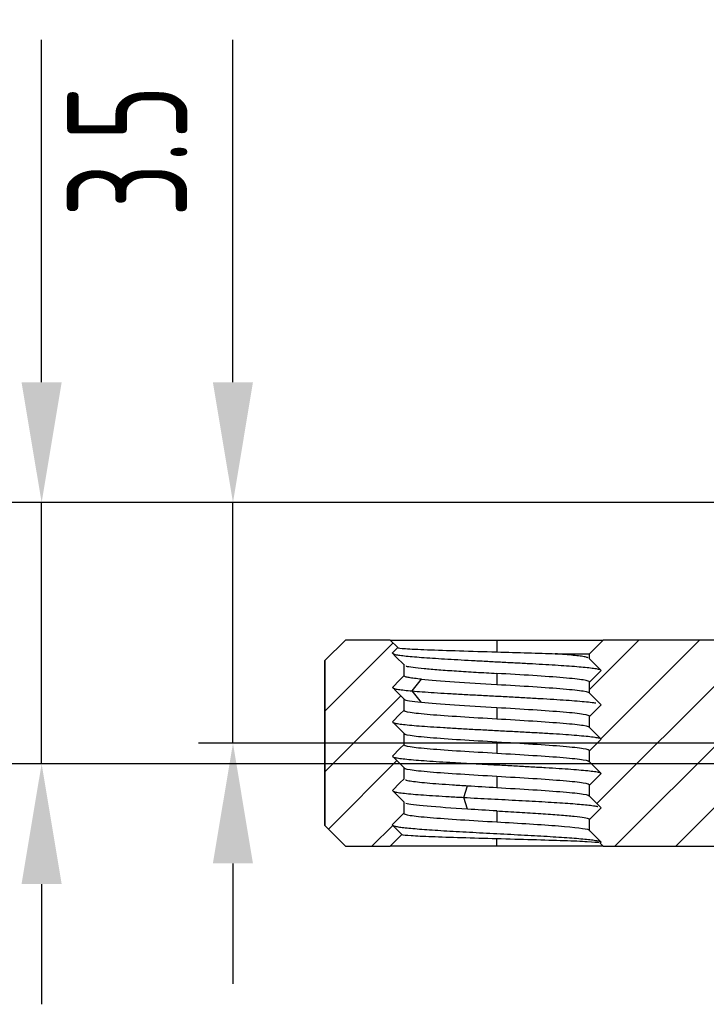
# Model space of a CAD drawing. Header units: inches. Extents: x -13 to 92, y -2 to 146.
# Tile 4 of 11: x 23 to 33, y 77 to 91. Entities that reach past the tile are written whole.
import ezdxf

# ---------------------------------------------------------------- set-up
doc = ezdxf.new("R2010")
doc.units = ezdxf.units.IN
doc.header["$LTSCALE"] = 0.5
doc.header["$MEASUREMENT"] = 0
doc.layers.add('5剖面线层', color=2, linetype='Continuous')
doc.layers.add('7标注层', color=4, linetype='Continuous')
doc.styles.add('PC_TEXTSTYLE', font='ISOCP.SHX', dxfattribs={"width": 0.707, "bigfont": 'GBCBIG.SHX'})
doc.dimstyles.new('GB_LINEAR', dxfattribs={"dimtxt": 3.5, "dimasz": 3.5, "dimexe": 1, "dimexo": 0, "dimgap": 1.5, "dimtad": 1, "dimdsep": 46, "dimtxsty": 'PC_TEXTSTYLE', "dimcen": 0, "dimclrd": 256, "dimclrt": 3, "dimadec": 0, "dimazin": 2, "dimtp": 0.1, "dimtm": 0.1, "dimtfac": 0.71, "dimtdec": 3, "dimtmove": 0, "dimatfit": 3, "dimfxl": 1, "dimtfill": 1, "dimarcsym": 0})
pattern_1 = [(45, (-136.1419, 0.09334), (-0.4419417, 0.4419417), [])]

# ---------------------------------------------------------------- blocks, each defined once
blk = doc.blocks.new('*D14')
at = {"layer": '7标注层', "lineweight": -2}
for p, q in [((25.677, 85.832), (25.677, 90.814)), ((25.677, 80.582), (25.677, 84.082)), ((25.677, 78.832), (25.677, 77.082))]:
    blk.add_line(p, q, dxfattribs=at)
at = {"layer": '7标注层', "color": 0, "lineweight": -2}
for p, q in [((34.015, 84.082), (25.177, 84.082)), ((35.515, 80.582), (25.177, 80.582))]:
    blk.add_line(p, q, dxfattribs=at)
at = {"layer": '7标注层'}
for points in [[(25.385, 85.832), (25.968, 85.832), (25.677, 84.082)], [(25.968, 78.832), (25.385, 78.832), (25.677, 80.582)]]:
    blk.add_solid(points, dxfattribs=at)
at = {"layer": 'Defpoints', "color": 0}
for p in [(25.677, 84.082), (34.015, 84.082), (35.515, 80.582)]:
    blk.add_point(p, dxfattribs=at)
at = {"layer": '7标注层', "color": 3, "insert": (24.139, 89.198), "char_height": 1.75, "attachment_point": 5, "rotation": 90, "style": 'PC_TEXTSTYLE', "bg_fill": 3, "box_fill_scale": 1.25, "bg_fill_color": 257, "bg_fill_transparency": 0}
blk.add_mtext('3.5', dxfattribs=at)
blk = doc.blocks.new('*D15')
at = {"layer": '7标注层', "lineweight": -2}
for p, q in [((22.893, 85.832), (22.893, 90.814)), ((22.893, 80.282), (22.893, 84.082)), ((22.893, 78.532), (22.893, 76.782))]:
    blk.add_line(p, q, dxfattribs=at)
at = {"layer": '7标注层', "color": 0, "lineweight": -2}
for p, q in [((34.765, 84.082), (22.393, 84.082)), ((34.765, 80.282), (22.393, 80.282))]:
    blk.add_line(p, q, dxfattribs=at)
at = {"layer": '7标注层'}
for points in [[(22.601, 85.832), (23.185, 85.832), (22.893, 84.082)], [(23.185, 78.532), (22.601, 78.532), (22.893, 80.282)]]:
    blk.add_solid(points, dxfattribs=at)
at = {"layer": 'Defpoints', "color": 0}
for p in [(22.893, 84.082), (34.765, 84.082), (34.765, 80.282)]:
    blk.add_point(p, dxfattribs=at)
at = {"layer": '7标注层', "color": 3, "insert": (21.355, 89.198), "char_height": 1.75, "attachment_point": 5, "rotation": 90, "style": 'PC_TEXTSTYLE', "bg_fill": 3, "box_fill_scale": 1.25, "bg_fill_color": 257, "bg_fill_transparency": 0}
blk.add_mtext('3.8', dxfattribs=at)

msp = doc.modelspace()

# ---------------------------------------------------------------- hatches: boundary and pattern name
at = {"layer": '5剖面线层', "linetype": 'Continuous', "lineweight": 18}
h = msp.add_hatch(dxfattribs=at)
h.set_pattern_fill('ANSI31', color=256, scale=5, style=0)
h.set_pattern_definition(pattern_1)
edge = h.paths.add_edge_path(flags=0)
edge.add_spline(control_points=[(31.034, 79.64), (30.997, 79.602), (30.96, 79.565), (30.923, 79.528), (30.903, 79.508), (30.884, 79.489), (30.864, 79.469)], knot_values=[0.000001, 0.000001, 0.000001, 0.000001, 0.000159, 0.000159, 0.000159, 0.000242, 0.000242, 0.000242, 0.000242], weights=[1, 1, 1, 1, 1, 1, 1], degree=3, periodic=0)
edge.add_line((30.864, 79.469), (30.864, 79.309))
edge.add_spline(control_points=[(30.864, 79.309), (30.901, 79.272), (30.938, 79.235), (30.975, 79.198), (30.995, 79.178), (31.015, 79.159), (31.034, 79.139)], knot_values=[0.000002, 0.000002, 0.000002, 0.000002, 0.000159, 0.000159, 0.000159, 0.000242, 0.000242, 0.000242, 0.000242], weights=[1, 1, 1, 1, 1, 1, 1], degree=3, periodic=0)
edge.add_spline(control_points=[(31.034, 79.139), (31.03, 79.135), (31.025, 79.13), (31.021, 79.126)], knot_values=[0.000001, 0.000001, 0.000001, 0.000001, 0.000021, 0.000021, 0.000021, 0.000021], weights=[1, 1, 1, 1], degree=3, periodic=0)
edge.add_spline(control_points=[(31.021, 79.126), (31.035, 79.111), (31.05, 79.097), (31.064, 79.082)], knot_values=[0.004302, 0.004302, 0.004302, 0.004302, 0.004363, 0.004363, 0.004363, 0.004363], weights=[1, 1, 1, 1], degree=3, periodic=0)
edge.add_line((31.064, 79.082), (33.215, 79.082))
edge.add_line((33.215, 79.082), (33.215, 77.382))
edge.add_spline(control_points=[(33.215, 77.382), (33.315, 77.282), (33.415, 77.182), (33.515, 77.082)], knot_values=[0.009626, 0.009626, 0.009626, 0.009626, 0.010051, 0.010051, 0.010051, 0.010051], weights=[1, 1, 1, 1], degree=3, periodic=0)
edge.add_line((33.515, 77.082), (35.715, 77.082))
edge.add_spline(control_points=[(35.715, 77.082), (35.815, 77.182), (35.915, 77.282), (36.015, 77.382)], knot_values=[0.006096, 0.006096, 0.006096, 0.006096, 0.006521, 0.006521, 0.006521, 0.006521], weights=[1, 1, 1, 1], degree=3, periodic=0)
edge.add_line((36.015, 77.382), (36.015, 79.082))
edge.add_line((36.015, 79.082), (37.565, 79.082))
edge.add_spline(control_points=[(37.565, 79.082), (37.665, 79.182), (37.765, 79.282), (37.865, 79.382)], knot_values=[0.003491, 0.003491, 0.003491, 0.003491, 0.003915, 0.003915, 0.003915, 0.003915], weights=[1, 1, 1, 1], degree=3, periodic=0)
edge.add_line((37.865, 79.382), (37.865, 80.582))
edge.add_line((37.865, 80.582), (35.515, 80.582))
edge.add_line((35.515, 80.582), (35.515, 80.282))
edge.add_line((35.515, 80.282), (34.015, 80.282))
edge.add_line((34.015, 80.282), (34.015, 84.082))
edge.add_line((34.015, 84.082), (33.015, 84.082))
edge.add_spline(control_points=[(33.015, 84.082), (32.948, 84.016), (32.882, 83.949), (32.815, 83.882)], knot_values=[0.020077, 0.020077, 0.020077, 0.020077, 0.020361, 0.020361, 0.020361, 0.020361], weights=[1, 1, 1, 1], degree=3, periodic=0)
edge.add_line((32.815, 83.882), (32.815, 82.082))
edge.add_line((32.815, 82.082), (31.064, 82.082))
edge.add_spline(control_points=[(31.064, 82.082), (30.998, 82.016), (30.931, 81.949), (30.864, 81.882)], knot_values=[0.002219, 0.002219, 0.002219, 0.002219, 0.002502, 0.002502, 0.002502, 0.002502], weights=[1, 1, 1, 1], degree=3, periodic=0)
edge.add_line((30.864, 81.882), (30.864, 81.809))
edge.add_spline(control_points=[(30.864, 81.809), (30.901, 81.772), (30.938, 81.735), (30.975, 81.698), (30.995, 81.679), (31.014, 81.659), (31.034, 81.639)], knot_values=[0.000001, 0.000001, 0.000001, 0.000001, 0.000158, 0.000158, 0.000158, 0.000242, 0.000242, 0.000242, 0.000242], weights=[1, 1, 1, 1, 1, 1, 1], degree=3, periodic=0)
edge.add_spline(control_points=[(31.034, 81.639), (30.997, 81.602), (30.96, 81.565), (30.923, 81.528), (30.903, 81.509), (30.884, 81.489), (30.864, 81.469)], knot_values=[0.000001, 0.000001, 0.000001, 0.000001, 0.000159, 0.000159, 0.000159, 0.000242, 0.000242, 0.000242, 0.000242], weights=[1, 1, 1, 1, 1, 1, 1], degree=3, periodic=0)
edge.add_line((30.864, 81.469), (30.864, 81.309))
edge.add_spline(control_points=[(30.864, 81.309), (30.901, 81.272), (30.938, 81.235), (30.974, 81.198), (30.994, 81.179), (31.014, 81.159), (31.034, 81.139)], knot_values=[0.000001, 0.000001, 0.000001, 0.000001, 0.000158, 0.000158, 0.000158, 0.000242, 0.000242, 0.000242, 0.000242], weights=[1, 1, 1, 1, 1, 1, 1], degree=3, periodic=0)
edge.add_spline(control_points=[(31.034, 81.139), (30.997, 81.103), (30.96, 81.066), (30.923, 81.029), (30.903, 81.009), (30.883, 80.989), (30.864, 80.969)], knot_values=[0.000001, 0.000001, 0.000001, 0.000001, 0.000158, 0.000158, 0.000158, 0.000242, 0.000242, 0.000242, 0.000242], weights=[1, 1, 1, 1, 1, 1, 1], degree=3, periodic=0)
edge.add_line((30.864, 80.969), (30.864, 80.809))
edge.add_spline(control_points=[(30.864, 80.809), (30.901, 80.772), (30.937, 80.735), (30.974, 80.698), (30.994, 80.679), (31.014, 80.659), (31.034, 80.639)], knot_values=[0.000001, 0.000001, 0.000001, 0.000001, 0.000158, 0.000158, 0.000158, 0.000242, 0.000242, 0.000242, 0.000242], weights=[1, 1, 1, 1, 1, 1, 1], degree=3, periodic=0)
edge.add_spline(control_points=[(31.034, 80.639), (30.997, 80.603), (30.96, 80.566), (30.923, 80.529), (30.903, 80.509), (30.883, 80.489), (30.864, 80.469)], knot_values=[0.000001, 0.000001, 0.000001, 0.000001, 0.000158, 0.000158, 0.000158, 0.000242, 0.000242, 0.000242, 0.000242], weights=[1, 1, 1, 1, 1, 1, 1], degree=3, periodic=0)
edge.add_line((30.864, 80.469), (30.864, 80.309))
edge.add_spline(control_points=[(30.864, 80.309), (30.901, 80.272), (30.937, 80.235), (30.974, 80.198), (30.994, 80.179), (31.014, 80.159), (31.034, 80.139)], knot_values=[0.000001, 0.000001, 0.000001, 0.000001, 0.000158, 0.000158, 0.000158, 0.000242, 0.000242, 0.000242, 0.000242], weights=[1, 1, 1, 1, 1, 1, 1], degree=3, periodic=0)
edge.add_spline(control_points=[(31.034, 80.139), (30.997, 80.103), (30.96, 80.066), (30.923, 80.029), (30.903, 80.009), (30.883, 79.989), (30.864, 79.969)], knot_values=[0.000001, 0.000001, 0.000001, 0.000001, 0.000158, 0.000158, 0.000158, 0.000242, 0.000242, 0.000242, 0.000242], weights=[1, 1, 1, 1, 1, 1, 1], degree=3, periodic=0)
edge.add_line((30.864, 79.969), (30.864, 79.809))
edge.add_spline(control_points=[(30.864, 79.809), (30.901, 79.772), (30.938, 79.735), (30.975, 79.698), (30.995, 79.678), (31.015, 79.659), (31.034, 79.639)], knot_values=[0.000002, 0.000002, 0.000002, 0.000002, 0.000159, 0.000159, 0.000159, 0.000242, 0.000242, 0.000242, 0.000242], weights=[1, 1, 1, 1, 1, 1, 1], degree=3, periodic=0)
h = msp.add_hatch(dxfattribs=at)
h.set_pattern_fill('ANSI31', color=256, scale=5, style=0)
h.set_pattern_definition(pattern_1)
edge = h.paths.add_edge_path(flags=0)
edge.add_line((28.165, 79.564), (28.165, 79.724))
edge.add_spline(control_points=[(28.165, 79.724), (28.129, 79.761), (28.092, 79.798), (28.055, 79.834), (28.035, 79.854), (28.015, 79.874), (27.996, 79.894)], knot_values=[0.000002, 0.000002, 0.000002, 0.000002, 0.000158, 0.000158, 0.000158, 0.000242, 0.000242, 0.000242, 0.000242], weights=[1, 1, 1, 1, 1, 1, 1], degree=3, periodic=0)
edge.add_spline(control_points=[(27.996, 79.894), (28.033, 79.93), (28.069, 79.967), (28.106, 80.004), (28.126, 80.024), (28.146, 80.044), (28.166, 80.064)], knot_values=[0.000001, 0.000001, 0.000001, 0.000001, 0.000158, 0.000158, 0.000158, 0.000242, 0.000242, 0.000242, 0.000242], weights=[1, 1, 1, 1, 1, 1, 1], degree=3, periodic=0)
edge.add_line((28.166, 80.064), (28.165, 80.224))
edge.add_spline(control_points=[(28.165, 80.224), (28.129, 80.261), (28.092, 80.297), (28.055, 80.334), (28.035, 80.354), (28.015, 80.374), (27.996, 80.394)], knot_values=[0.000001, 0.000001, 0.000001, 0.000001, 0.000158, 0.000158, 0.000158, 0.000242, 0.000242, 0.000242, 0.000242], weights=[1, 1, 1, 1, 1, 1, 1], degree=3, periodic=0)
edge.add_spline(control_points=[(27.996, 80.394), (28.033, 80.43), (28.07, 80.467), (28.107, 80.504), (28.126, 80.524), (28.146, 80.544), (28.166, 80.564)], knot_values=[0.000001, 0.000001, 0.000001, 0.000001, 0.000158, 0.000158, 0.000158, 0.000242, 0.000242, 0.000242, 0.000242], weights=[1, 1, 1, 1, 1, 1, 1], degree=3, periodic=0)
edge.add_line((28.166, 80.564), (28.165, 80.724))
edge.add_spline(control_points=[(28.165, 80.724), (28.129, 80.761), (28.092, 80.797), (28.055, 80.834), (28.035, 80.854), (28.015, 80.874), (27.996, 80.894)], knot_values=[0.000001, 0.000001, 0.000001, 0.000001, 0.000158, 0.000158, 0.000158, 0.000242, 0.000242, 0.000242, 0.000242], weights=[1, 1, 1, 1, 1, 1, 1], degree=3, periodic=0)
edge.add_spline(control_points=[(27.996, 80.894), (28.033, 80.93), (28.07, 80.967), (28.107, 81.004), (28.126, 81.024), (28.146, 81.044), (28.166, 81.064)], knot_values=[0.000001, 0.000001, 0.000001, 0.000001, 0.000158, 0.000158, 0.000158, 0.000242, 0.000242, 0.000242, 0.000242], weights=[1, 1, 1, 1, 1, 1, 1], degree=3, periodic=0)
edge.add_line((28.166, 81.064), (28.165, 81.224))
edge.add_spline(control_points=[(28.165, 81.224), (28.129, 81.261), (28.092, 81.298), (28.055, 81.335), (28.035, 81.354), (28.015, 81.374), (27.996, 81.394)], knot_values=[0.000002, 0.000002, 0.000002, 0.000002, 0.000158, 0.000158, 0.000158, 0.000242, 0.000242, 0.000242, 0.000242], weights=[1, 1, 1, 1, 1, 1, 1], degree=3, periodic=0)
edge.add_spline(control_points=[(27.996, 81.394), (28.033, 81.43), (28.07, 81.467), (28.107, 81.504), (28.126, 81.524), (28.146, 81.544), (28.166, 81.564)], knot_values=[0.000001, 0.000001, 0.000001, 0.000001, 0.000159, 0.000159, 0.000159, 0.000242, 0.000242, 0.000242, 0.000242], weights=[1, 1, 1, 1, 1, 1, 1], degree=3, periodic=0)
edge.add_line((28.166, 81.564), (28.165, 81.724))
edge.add_spline(control_points=[(28.165, 81.724), (28.128, 81.761), (28.091, 81.798), (28.054, 81.835), (28.035, 81.854), (28.015, 81.874), (27.995, 81.894)], knot_values=[0.000002, 0.000002, 0.000002, 0.000002, 0.000158, 0.000158, 0.000158, 0.000242, 0.000242, 0.000242, 0.000242], weights=[1, 1, 1, 1, 1, 1, 1], degree=3, periodic=0)
edge.add_spline(control_points=[(27.995, 81.894), (28.022, 81.92), (28.048, 81.946), (28.075, 81.973)], knot_values=[0.000001, 0.000001, 0.000001, 0.000001, 0.000114, 0.000114, 0.000114, 0.000114], weights=[1, 1, 1, 1], degree=3, periodic=0)
edge.add_spline(control_points=[(28.075, 81.973), (28.038, 82.009), (28.002, 82.046), (27.965, 82.082)], knot_values=[0.004208, 0.004208, 0.004208, 0.004208, 0.004362, 0.004362, 0.004362, 0.004362], weights=[1, 1, 1, 1], degree=3, periodic=0)
edge.add_line((27.965, 82.082), (27.315, 82.082))
edge.add_spline(control_points=[(27.315, 82.082), (27.215, 81.982), (27.115, 81.882), (27.015, 81.782)], knot_values=[0.036405, 0.036405, 0.036405, 0.036405, 0.036832, 0.036832, 0.036832, 0.036832], weights=[1, 1, 1, 1], degree=3, periodic=0)
edge.add_line((27.015, 81.782), (27.015, 79.382))
edge.add_spline(control_points=[(27.015, 79.382), (27.115, 79.282), (27.215, 79.182), (27.315, 79.082)], knot_values=[0.000001, 0.000001, 0.000001, 0.000001, 0.000425, 0.000425, 0.000425, 0.000425], weights=[1, 1, 1, 1], degree=3, periodic=0)
edge.add_line((27.315, 79.082), (27.965, 79.082))
edge.add_spline(control_points=[(27.965, 79.082), (28.022, 79.139), (28.079, 79.196), (28.136, 79.253)], knot_values=[0.002218, 0.002218, 0.002218, 0.002218, 0.002459, 0.002459, 0.002459, 0.002459], weights=[1, 1, 1, 1], degree=3, periodic=0)
edge.add_spline(control_points=[(28.136, 79.253), (28.109, 79.28), (28.082, 79.307), (28.054, 79.335), (28.035, 79.354), (28.015, 79.374), (27.995, 79.394)], knot_values=[0.000043, 0.000043, 0.000043, 0.000043, 0.000159, 0.000159, 0.000159, 0.000242, 0.000242, 0.000242, 0.000242], weights=[1, 1, 1, 1, 1, 1, 1], degree=3, periodic=0)
edge.add_spline(control_points=[(27.995, 79.394), (28.032, 79.43), (28.07, 79.468), (28.107, 79.505), (28.126, 79.524), (28.146, 79.544), (28.165, 79.564)], knot_values=[0.000001, 0.000001, 0.000001, 0.000001, 0.000159, 0.000159, 0.000159, 0.000242, 0.000242, 0.000242, 0.000242], weights=[1, 1, 1, 1, 1, 1, 1], degree=3, periodic=0)

# ---------------------------------------------------------------- linework, layer by layer
at = {"color": 7, "linetype": 'Continuous', "lineweight": 25}
for p, q in [((27.315, 82.082), (27.015, 81.782)), ((27.315, 82.082), (27.015, 81.782)), ((27.965, 82.082), (27.315, 82.082)), ((27.315, 82.082), (27.315, 82.082)), ((27.965, 82.082), (28.075, 81.973)), ((27.965, 82.082), (29.515, 82.082)), ((29.515, 82.082), (29.515, 81.909)), ((29.515, 82.082), (31.064, 82.082)), ((30.864, 81.882), (31.064, 82.082)), ((32.815, 82.082), (31.064, 82.082)), ((28.075, 81.973), (27.995, 81.893)), ((30.364, 81.882), (30.864, 81.882)), ((30.864, 81.809), (30.864, 81.882)), ((30.864, 81.809), (30.864, 81.811)), ((27.015, 81.782), (27.015, 79.382)), ((27.015, 79.382), (27.015, 81.782)), ((27.015, 81.782), (27.015, 81.782)), ((28.165, 81.724), (28.165, 81.564)), ((28.166, 81.561), (28.165, 81.564)), ((28.283, 81.341), (28.421, 81.511)), ((29.515, 81.596), (29.515, 81.436)), ((30.864, 81.309), (30.864, 81.469)), ((28.165, 81.224), (28.165, 81.064)), ((28.166, 81.221), (28.165, 81.224)), ((28.421, 81.172), (28.283, 81.342)), ((29.515, 81.096), (29.515, 80.936)), ((30.864, 80.809), (30.864, 80.969)), ((28.165, 80.724), (28.165, 80.564)), ((29.515, 80.596), (29.515, 80.436)), ((30.864, 80.309), (30.864, 80.469)), ((28.165, 80.224), (28.165, 80.064)), ((29.515, 80.096), (29.515, 79.936)), ((28.165, 80.064), (28.168, 80.061)), ((29.038, 79.792), (29.091, 79.962)), ((30.864, 79.809), (30.864, 79.969)), ((29.091, 79.622), (29.038, 79.792)), ((28.165, 79.724), (28.165, 79.564)), ((28.168, 79.721), (28.165, 79.724)), ((29.515, 79.596), (29.515, 79.436)), ((27.015, 79.382), (27.315, 79.082)), ((27.015, 79.382), (27.015, 79.382)), ((27.315, 79.082), (27.015, 79.382)), ((30.863, 79.471), (30.864, 79.469)), ((30.864, 79.309), (30.864, 79.469)), ((28.136, 79.253), (27.965, 79.082)), ((28.136, 79.252), (28.136, 79.253)), ((30.862, 79.311), (30.864, 79.309)), ((27.315, 79.082), (27.965, 79.082)), ((27.315, 79.082), (27.315, 79.082)), ((29.515, 79.082), (27.965, 79.082)), ((29.515, 79.082), (29.515, 79.189)), ((31.064, 79.082), (29.515, 79.082)), ((31.021, 79.126), (31.018, 79.127)), ((31.021, 79.126), (31.034, 79.14)), ((31.064, 79.082), (31.021, 79.126)), ((31.064, 79.082), (33.215, 79.082))]:
    msp.add_line(p, q, dxfattribs=at)
at = {"color": 7, "linetype": 'Continuous', "lineweight": 25, "flags": 128}
for points in [[(27.995, 81.894), (28.054, 81.835), (28.165, 81.724)], [(31.034, 81.639), (30.975, 81.698), (30.864, 81.809)], [(28.166, 81.564), (28.107, 81.504), (27.996, 81.393)], [(30.864, 81.469), (30.923, 81.528), (31.034, 81.64)], [(27.996, 81.394), (28.055, 81.335), (28.166, 81.224)], [(31.034, 81.139), (30.974, 81.198), (30.864, 81.309)], [(30.864, 80.969), (30.923, 81.029), (31.034, 81.14)], [(28.166, 81.064), (28.107, 81.004), (27.996, 80.893)], [(27.996, 80.894), (28.055, 80.834), (28.166, 80.724)], [(31.034, 80.639), (30.974, 80.698), (30.864, 80.809)], [(28.166, 80.564), (28.107, 80.504), (27.996, 80.393)], [(30.864, 80.469), (30.923, 80.529), (31.034, 80.64)], [(27.996, 80.394), (28.055, 80.334), (28.166, 80.224)], [(31.034, 80.139), (30.974, 80.198), (30.864, 80.309)], [(30.864, 79.969), (30.923, 80.029), (31.034, 80.14)], [(28.166, 80.064), (28.106, 80.004), (27.996, 79.893)], [(27.996, 79.894), (28.055, 79.834), (28.166, 79.724)], [(31.034, 79.639), (30.975, 79.698), (30.864, 79.809)], [(28.165, 79.564), (28.107, 79.505), (27.995, 79.393)], [(30.864, 79.469), (30.923, 79.528), (31.034, 79.64)], [(27.995, 79.394), (28.054, 79.335), (28.136, 79.253)], [(31.034, 79.139), (30.975, 79.198), (30.864, 79.309)]]:
    msp.add_lwpolyline(points, dxfattribs=at)
at = {"color": 7, "linetype": 'Continuous', "lineweight": 25}
for points, knots in [([(28.075, 81.973), (28.075, 81.968), (28.114, 81.962), (28.262, 81.952), (28.371, 81.946), (28.64, 81.936), (28.8, 81.931), (29.146, 81.92), (29.331, 81.915), (29.515, 81.909)], [0, 0, 0, 0, 0.25, 0.25, 0.5, 0.5, 0.75, 0.75, 1, 1, 1, 1]), ([(28.006, 81.887), (28.01, 81.883), (28.017, 81.875), (28.084, 81.863), (28.169, 81.852), (28.282, 81.841), (28.419, 81.83), (28.578, 81.819), (28.754, 81.808), (28.945, 81.797), (29.147, 81.786), (29.357, 81.774), (29.569, 81.763), (29.781, 81.752), (29.987, 81.741), (30.184, 81.73), (30.368, 81.719), (30.535, 81.708), (30.683, 81.697), (30.808, 81.686), (30.908, 81.675), (30.979, 81.663), (31.023, 81.654), (31.026, 81.648), (31.027, 81.646)], [0, 0, 0, 0, 0.051656, 0.097662, 0.143684, 0.189687, 0.235668, 0.28167, 0.327691, 0.373698, 0.41968, 0.465677, 0.511697, 0.557709, 0.603693, 0.649686, 0.695704, 0.741719, 0.787707, 0.833695, 0.87971, 0.925728, 0.971721, 1, 1, 1, 1]), ([(28.165, 81.724), (28.165, 81.723), (28.163, 81.721), (28.17, 81.718), (28.174, 81.717)], [0, 0, 0, 0, 0.317032, 1, 1, 1, 1]), ([(28.195, 81.705), (28.196, 81.705), (28.207, 81.698), (28.292, 81.686), (28.449, 81.668), (28.666, 81.65), (28.924, 81.632), (29.212, 81.614), (29.414, 81.602), (29.515, 81.596)], [0, 0, 0, 0, 0.015698, 0.179748, 0.343798, 0.507849, 0.671899, 0.83595, 1, 1, 1, 1]), ([(28.421, 81.512), (28.545, 81.499), (28.711, 81.487), (29.09, 81.461), (29.302, 81.449), (29.515, 81.436)], [0, 0, 0, 0, 0.5, 0.5, 1, 1, 1, 1]), ([(30.864, 81.469), (30.869, 81.48), (30.838, 81.49), (30.708, 81.512), (30.608, 81.522), (30.358, 81.543), (30.206, 81.554), (29.875, 81.575), (29.695, 81.586), (29.515, 81.596)], [0, 0, 0, 0, 0.25, 0.25, 0.5, 0.5, 0.75, 0.75, 1, 1, 1, 1]), ([(28.003, 81.384), (28.009, 81.381), (28.023, 81.374), (28.081, 81.364), (28.166, 81.353), (28.244, 81.345), (28.283, 81.341)], [0, 0, 0, 0, 0.221372, 0.480787, 0.740354, 1, 1, 1, 1]), ([(29.515, 81.436), (29.695, 81.426), (29.875, 81.415), (30.206, 81.394), (30.358, 81.383), (30.608, 81.362), (30.708, 81.352), (30.838, 81.33), (30.869, 81.32), (30.864, 81.309)], [0, 0, 0, 0, 0.25, 0.25, 0.5, 0.5, 0.75, 0.75, 1, 1, 1, 1]), ([(28.283, 81.341), (28.331, 81.337), (28.426, 81.329), (28.603, 81.317), (28.798, 81.305), (29.011, 81.293), (29.235, 81.281), (29.466, 81.269), (29.697, 81.257), (29.925, 81.244), (30.143, 81.232), (30.347, 81.22), (30.53, 81.208), (30.691, 81.196), (30.824, 81.184), (30.913, 81.174), (30.945, 81.168), (30.955, 81.166)], [0, 0, 0, 0, 0.069171, 0.138296, 0.20747, 0.276695, 0.345898, 0.415044, 0.484212, 0.553433, 0.622642, 0.691792, 0.760951, 0.830166, 0.899382, 0.96854, 1, 1, 1, 1]), ([(29.515, 81.096), (29.302, 81.109), (29.09, 81.121), (28.711, 81.147), (28.545, 81.159), (28.421, 81.172)], [0, 0, 0, 0, 0.5, 0.5, 1, 1, 1, 1]), ([(30.864, 80.969), (30.869, 80.98), (30.838, 80.99), (30.708, 81.012), (30.608, 81.022), (30.358, 81.043), (30.206, 81.054), (29.875, 81.075), (29.695, 81.086), (29.515, 81.096)], [0, 0, 0, 0, 0.25, 0.25, 0.5, 0.5, 0.75, 0.75, 1, 1, 1, 1]), ([(28.165, 81.064), (28.16, 81.053), (28.191, 81.042), (28.322, 81.021), (28.421, 81.011), (28.672, 80.989), (28.823, 80.979), (29.155, 80.958), (29.335, 80.947), (29.515, 80.936)], [0, 0, 0, 0, 0.25, 0.25, 0.5, 0.5, 0.75, 0.75, 1, 1, 1, 1]), ([(29.515, 80.936), (29.695, 80.926), (29.875, 80.915), (30.206, 80.894), (30.358, 80.883), (30.608, 80.862), (30.708, 80.852), (30.838, 80.83), (30.869, 80.82), (30.864, 80.809)], [0, 0, 0, 0, 0.25, 0.25, 0.5, 0.5, 0.75, 0.75, 1, 1, 1, 1]), ([(28.001, 80.887), (28.002, 80.885), (28.006, 80.879), (28.048, 80.869), (28.127, 80.857), (28.24, 80.845), (28.381, 80.833), (28.548, 80.821), (28.739, 80.809), (28.947, 80.796), (29.168, 80.784), (29.397, 80.772), (29.629, 80.76), (29.858, 80.748), (30.08, 80.736), (30.288, 80.724), (30.479, 80.712), (30.646, 80.7), (30.788, 80.687), (30.902, 80.675), (30.981, 80.663), (31.024, 80.653), (31.027, 80.647), (31.028, 80.645)], [0, 0, 0, 0, 0.02329, 0.073403, 0.123513, 0.173665, 0.223824, 0.273944, 0.324049, 0.374196, 0.424357, 0.474484, 0.524586, 0.574726, 0.624889, 0.675024, 0.725124, 0.775257, 0.82542, 0.875561, 0.925664, 0.975744, 1, 1, 1, 1]), ([(29.515, 80.596), (29.335, 80.607), (29.155, 80.618), (28.823, 80.639), (28.672, 80.649), (28.421, 80.671), (28.322, 80.681), (28.191, 80.702), (28.16, 80.713), (28.165, 80.724)], [0, 0, 0, 0, 0.25, 0.25, 0.5, 0.5, 0.75, 0.75, 1, 1, 1, 1]), ([(28.165, 80.564), (28.16, 80.553), (28.191, 80.542), (28.322, 80.521), (28.421, 80.511), (28.672, 80.489), (28.823, 80.479), (29.155, 80.458), (29.335, 80.447), (29.515, 80.436)], [0, 0, 0, 0, 0.25, 0.25, 0.5, 0.5, 0.75, 0.75, 1, 1, 1, 1]), ([(30.864, 80.469), (30.869, 80.48), (30.838, 80.49), (30.708, 80.512), (30.608, 80.522), (30.358, 80.543), (30.206, 80.554), (29.875, 80.575), (29.695, 80.586), (29.515, 80.596)], [0, 0, 0, 0, 0.25, 0.25, 0.5, 0.5, 0.75, 0.75, 1, 1, 1, 1]), ([(28, 80.387), (28.001, 80.386), (28.003, 80.381), (28.034, 80.372), (28.099, 80.361), (28.203, 80.348), (28.336, 80.336), (28.496, 80.324), (28.68, 80.312), (28.884, 80.3), (29.102, 80.288), (29.329, 80.276), (29.561, 80.264), (29.791, 80.252), (30.015, 80.239), (30.228, 80.227), (30.425, 80.215), (30.6, 80.203), (30.749, 80.191), (30.871, 80.179), (30.961, 80.167), (31.018, 80.156), (31.023, 80.149), (31.025, 80.145)], [0, 0, 0, 0, 0.016528, 0.058889, 0.108991, 0.159119, 0.209281, 0.259428, 0.309534, 0.359654, 0.409813, 0.459966, 0.510077, 0.56019, 0.610345, 0.660503, 0.71062, 0.760727, 0.810878, 0.861039, 0.911162, 0.961266, 1, 1, 1, 1]), ([(29.515, 80.436), (29.695, 80.426), (29.875, 80.415), (30.206, 80.394), (30.358, 80.383), (30.608, 80.362), (30.708, 80.352), (30.838, 80.33), (30.869, 80.32), (30.864, 80.309)], [0, 0, 0, 0, 0.25, 0.25, 0.5, 0.5, 0.75, 0.75, 1, 1, 1, 1]), ([(29.515, 80.096), (29.335, 80.107), (29.155, 80.118), (28.823, 80.139), (28.672, 80.149), (28.421, 80.171), (28.322, 80.181), (28.191, 80.202), (28.16, 80.213), (28.165, 80.224)], [0, 0, 0, 0, 0.25, 0.25, 0.5, 0.5, 0.75, 0.75, 1, 1, 1, 1]), ([(30.864, 79.969), (30.869, 79.98), (30.838, 79.99), (30.708, 80.012), (30.608, 80.022), (30.358, 80.043), (30.206, 80.054), (29.875, 80.075), (29.695, 80.086), (29.515, 80.096)], [0, 0, 0, 0, 0.25, 0.25, 0.5, 0.5, 0.75, 0.75, 1, 1, 1, 1]), ([(28.188, 80.047), (28.189, 80.047), (28.195, 80.042), (28.253, 80.032), (28.354, 80.018), (28.497, 80.004), (28.67, 79.99), (28.869, 79.976), (29.017, 79.966), (29.091, 79.962)], [0, 0, 0, 0, 0.014475, 0.178729, 0.342983, 0.507237, 0.671492, 0.835746, 1, 1, 1, 1]), ([(29.515, 79.936), (29.695, 79.926), (29.875, 79.915), (30.206, 79.894), (30.358, 79.883), (30.608, 79.862), (30.708, 79.852), (30.838, 79.83), (30.869, 79.82), (30.864, 79.809)], [0, 0, 0, 0, 0.25, 0.25, 0.5, 0.5, 0.75, 0.75, 1, 1, 1, 1]), ([(28.017, 79.878), (28.019, 79.878), (28.028, 79.873), (28.077, 79.864), (28.168, 79.852), (28.294, 79.84), (28.447, 79.828), (28.624, 79.816), (28.821, 79.804), (28.966, 79.796), (29.038, 79.792)], [0, 0, 0, 0, 0.022147, 0.161831, 0.301468, 0.441222, 0.581021, 0.720715, 0.860311, 1, 1, 1, 1]), ([(29.038, 79.792), (29.103, 79.788), (29.233, 79.781), (29.435, 79.77), (29.638, 79.76), (29.839, 79.749), (30.034, 79.739), (30.22, 79.728), (30.394, 79.717), (30.552, 79.707), (30.691, 79.696), (30.81, 79.685), (30.904, 79.675), (30.964, 79.666), (30.983, 79.662), (30.988, 79.66)], [0, 0, 0, 0, 0.080887, 0.161754, 0.242581, 0.323424, 0.404311, 0.485197, 0.566045, 0.646887, 0.72777, 0.808658, 0.88951, 0.970347, 1, 1, 1, 1]), ([(29.091, 79.622), (28.865, 79.636), (28.659, 79.65), (28.344, 79.678), (28.236, 79.692), (28.19, 79.706)], [0, 0, 0, 0, 0.5, 0.5, 1, 1, 1, 1]), ([(28.165, 79.564), (28.16, 79.553), (28.191, 79.542), (28.322, 79.521), (28.421, 79.511), (28.672, 79.489), (28.823, 79.479), (29.155, 79.458), (29.335, 79.447), (29.515, 79.436)], [0, 0, 0, 0, 0.25, 0.25, 0.5, 0.5, 0.75, 0.75, 1, 1, 1, 1]), ([(27.998, 79.387), (28.003, 79.384), (28.013, 79.377), (28.061, 79.367), (28.135, 79.356), (28.233, 79.346), (28.355, 79.335), (28.496, 79.324), (28.656, 79.314), (28.832, 79.303), (29.019, 79.293), (29.215, 79.282), (29.416, 79.271), (29.62, 79.261), (29.821, 79.25), (30.017, 79.24), (30.204, 79.229), (30.379, 79.218), (30.538, 79.208), (30.679, 79.197), (30.8, 79.186), (30.898, 79.176), (30.969, 79.165), (31.019, 79.155), (31.024, 79.148), (31.026, 79.145)], [0, 0, 0, 0, 0.039501, 0.083422, 0.12733, 0.171259, 0.215198, 0.259122, 0.30303, 0.346955, 0.390894, 0.434822, 0.47873, 0.522651, 0.56659, 0.610521, 0.654431, 0.698348, 0.742286, 0.78622, 0.830133, 0.874047, 0.917984, 0.961921, 1, 1, 1, 1]), ([(29.515, 79.436), (29.842, 79.417), (30.167, 79.398), (30.656, 79.359), (30.817, 79.34), (30.855, 79.321)], [0, 0, 0, 0, 0.5, 0.5, 1, 1, 1, 1]), ([(29.515, 79.189), (29.339, 79.194), (29.166, 79.199), (28.844, 79.209), (28.697, 79.214), (28.447, 79.223), (28.345, 79.228), (28.197, 79.238), (28.152, 79.243), (28.138, 79.247)], [0, 0, 0, 0, 0.25, 0.25, 0.5, 0.5, 0.75, 0.75, 1, 1, 1, 1]), ([(31.005, 79.132), (30.979, 79.136), (30.92, 79.141), (30.745, 79.151), (30.629, 79.156), (30.356, 79.165), (30.199, 79.17), (29.866, 79.18), (29.689, 79.185), (29.515, 79.189)], [0, 0, 0, 0, 0.25, 0.25, 0.5, 0.5, 0.75, 0.75, 1, 1, 1, 1])]:
    msp.add_open_spline(points, degree=3, knots=knots, dxfattribs=at)
for points in [[(29.515, 81.909), (29.827, 81.9), (30.132, 81.891), (30.364, 81.882)], [(30.847, 81.824), (30.834, 81.828), (30.807, 81.836), (30.732, 81.848), (30.633, 81.859), (30.511, 81.871), (30.413, 81.878), (30.364, 81.882)], [(28.421, 81.512), (28.384, 81.515), (28.312, 81.523), (28.236, 81.535), (28.183, 81.546), (28.172, 81.554), (28.166, 81.558)], [(28.421, 81.172), (28.276, 81.186), (28.188, 81.201), (28.169, 81.215)], [(29.091, 79.962), (29.227, 79.953), (29.371, 79.945), (29.515, 79.936)], [(29.515, 79.596), (29.371, 79.605), (29.227, 79.613), (29.091, 79.622)], [(29.515, 79.596), (29.626, 79.59), (29.848, 79.577), (30.161, 79.557), (30.435, 79.538), (30.652, 79.518), (30.805, 79.498), (30.841, 79.485), (30.859, 79.479)]]:
    msp.add_open_spline(points, degree=3, dxfattribs=at)

# ---------------------------------------------------------------- next in the draw order: dimensions: what is measured, and where the dimension line sits
at = {"layer": '7标注层'}
dim = msp.add_linear_dim(base=(25.677, 84.082), p1=(35.515, 80.582), p2=(34.015, 84.082), angle=90, dimstyle='GB_LINEAR', override={"dimscale": 0.5, "dimtvp": 0.1, "dimtfill": 1, "dimtfillclr": 0}, dxfattribs=at)
dim.commit()
dim.dimension.update_dxf_attribs({"geometry": '*D14', "text_midpoint": (25.677, 89.198), "dimtype": 160})

# ---------------------------------------------------------------- next in the draw order: dimensions: what is measured, and where the dimension line sits
dim = msp.add_linear_dim(base=(22.893, 84.082), p1=(34.765, 80.282), p2=(34.765, 84.082), angle=90, dimstyle='GB_LINEAR', override={"dimscale": 0.5, "dimtvp": 0.1, "dimtfill": 1, "dimtfillclr": 0}, dxfattribs=at)
dim.commit()
dim.dimension.update_dxf_attribs({"geometry": '*D15', "text_midpoint": (22.893, 89.198), "dimtype": 160})

doc.saveas('drawing.dxf')
